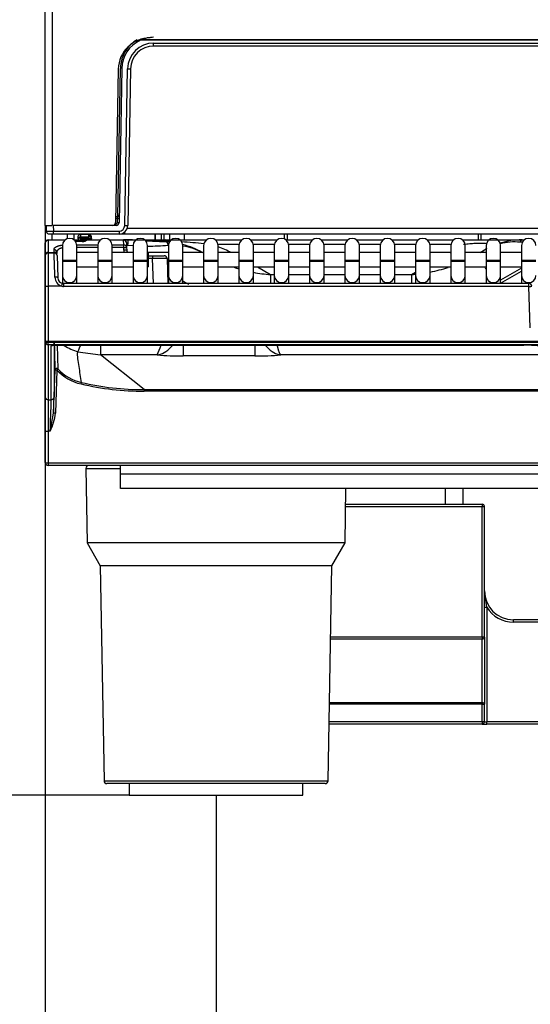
# Model space of a CAD drawing. Header units: millimetres. Extents: x -40 to 419, y 0 to 295.
# Tile 22 of 85: x 85.51 to 94.33, y 176.29 to 193.31. Entities that reach past the tile are written whole.
import ezdxf
from ezdxf.enums import TextEntityAlignment as Align

# ---------------------------------------------------------------- set-up
doc = ezdxf.new("R2010")
doc.units = ezdxf.units.MM
doc.layers.add('BW4C_TWINTOWER_H', color=7, linetype='Continuous')
doc.layers.add('Standard', color=7, linetype='Continuous')
doc.styles.add('SEACAD_Arial', font='arial.ttf')
doc.dimstyles.new('ISO_(mm)', dxfattribs={"dimtxt": 3, "dimasz": 3, "dimexe": 1.5, "dimexo": 0, "dimgap": 0.75, "dimtad": 1, "dimdec": 0, "dimlfac": 10, "dimtxsty": 'SEACAD_Arial', "dimblk1": '_SE_FILLED', "dimblk2": '_SE_FILLED', "dimsah": 1, "dimcen": 1.5, "dimadec": 0, "dimazin": 0, "dimtfac": 0.5, "dimtmove": 0, "dimatfit": 3, "dimfxl": 1, "dimarcsym": 0})

# ---------------------------------------------------------------- blocks, each defined once
blk = doc.blocks.new('SE1')
at = {"layer": 'BW4C_TWINTOWER_H', "color": 7, "linetype": 'Continuous'}
for p, q in [((85.95, 189.754), (85.95, 206.334)), ((86.07, 206.334), (86.07, 189.754)), ((107.149, 192.954), (87.592, 192.954)), ((107.137, 192.959), (87.603, 192.959)), ((87.821, 192.904), (106.919, 192.904)), ((87.821, 192.854), (87.821, 192.904)), ((106.919, 192.854), (87.821, 192.854)), ((87.348, 192.808), (87.348, 192.79)), ((87.211, 192.454), (87.164, 189.803)), ((87.205, 189.906), (87.248, 192.464)), ((87.271, 192.464), (87.224, 189.803)), ((87.324, 189.752), (87.371, 192.462)), ((87.421, 192.461), (87.374, 189.752)), ((87.16, 189.784), (87.174, 189.784)), ((87.166, 189.904), (87.197, 189.904)), ((87.196, 189.875), (87.166, 189.875)), ((87.174, 189.754), (87.174, 189.784)), ((87.194, 189.804), (87.196, 189.875)), ((85.95, 189.754), (85.95, 189.454)), ((85.95, 189.754), (86.065, 189.754)), ((85.969, 189.653), (85.968, 189.754)), ((86.089, 189.604), (86.019, 189.604)), ((86.07, 189.504), (86.07, 189.604)), ((87.174, 189.754), (86.088, 189.754)), ((86.088, 189.754), (86.089, 189.654)), ((86.089, 189.654), (87.224, 189.654)), ((86.089, 189.604), (86.089, 189.654)), ((87.224, 189.604), (86.089, 189.604)), ((86.33, 189.604), (86.33, 189.523)), ((86.45, 189.504), (86.45, 189.604)), ((87.224, 189.654), (87.224, 189.604)), ((87.321, 189.604), (87.248, 189.604)), ((87.321, 189.604), (87.321, 189.641)), ((107.419, 189.604), (87.321, 189.604)), ((87.363, 189.703), (107.377, 189.703)), ((87.842, 189.604), (87.842, 189.504)), ((87.85, 189.604), (87.85, 189.504)), ((87.958, 189.504), (87.958, 189.604)), ((88, 189.504), (88, 189.604)), ((88.1, 189.504), (88.1, 189.604)), ((88.35, 189.604), (88.35, 189.504)), ((90.075, 189.604), (90.075, 189.521)), ((90.125, 189.604), (90.125, 189.504)), ((93.425, 189.604), (93.425, 189.504)), ((93.475, 189.604), (93.475, 189.504)), ((85.95, 189.451), (85.95, 189.454)), ((85.95, 189.24), (85.95, 189.451)), ((86, 189.504), (86, 189.497)), ((86, 189.504), (86.294, 189.504)), ((86, 189.497), (86, 189.287)), ((86.286, 189.497), (86, 189.497)), ((86.445, 189.504), (86.586, 189.504)), ((86.585, 189.473), (86.475, 189.473)), ((86.702, 189.594), (86.553, 189.594)), ((86.557, 189.534), (86.557, 189.516)), ((86.557, 189.534), (86.699, 189.534)), ((86.699, 189.516), (86.557, 189.516)), ((86.558, 189.554), (86.7, 189.554)), ((86.586, 189.504), (86.586, 189.474)), ((86.586, 189.504), (86.666, 189.504)), ((86.637, 189.48), (86.638, 189.484)), ((86.666, 189.503), (86.664, 189.497)), ((86.896, 189.497), (86.664, 189.497)), ((86.666, 189.504), (86.666, 189.503)), ((86.666, 189.504), (86.905, 189.504)), ((86.699, 189.534), (86.717, 189.534)), ((86.699, 189.534), (86.699, 189.516)), ((86.699, 189.516), (86.756, 189.516)), ((87.055, 189.504), (87.302, 189.504)), ((87.302, 189.497), (87.064, 189.497)), ((87.302, 189.497), (87.302, 189.504)), ((87.305, 189.416), (87.302, 189.497)), ((87.303, 189.504), (87.515, 189.504)), ((87.352, 189.456), (87.352, 189.452)), ((87.352, 189.452), (87.355, 189.371)), ((87.377, 189.502), (87.505, 189.496)), ((87.665, 189.504), (88.033, 189.504)), ((87.685, 189.486), (88.038, 189.468)), ((88.033, 189.504), (88.739, 189.504)), ((88.885, 189.504), (89.345, 189.504)), ((89.495, 189.504), (89.955, 189.504)), ((90.105, 189.504), (90.565, 189.504)), ((90.715, 189.504), (91.175, 189.504)), ((91.935, 189.504), (92.395, 189.504)), ((92.545, 189.504), (93.005, 189.504)), ((93.155, 189.504), (93.174, 189.504)), ((93.174, 189.504), (94.198, 189.504)), ((94.186, 189.504), (94.225, 189.504)), ((86, 189.287), (86, 189.279)), ((86, 189.287), (86.101, 189.287)), ((86, 189.279), (86, 188.701)), ((86, 189.279), (86.102, 189.279)), ((86.101, 189.287), (86.1, 189.335)), ((86.15, 189.291), (86.151, 189.268)), ((86.245, 189.404), (86.245, 189.154)), ((86.495, 189.416), (86.856, 189.416)), ((86.495, 189.154), (86.495, 189.404)), ((86.855, 189.37), (86.495, 189.37)), ((86.855, 189.284), (86.495, 189.284)), ((86.855, 189.404), (86.855, 189.154)), ((87.105, 189.416), (87.305, 189.416)), ((87.105, 189.154), (87.105, 189.404)), ((87.305, 189.37), (87.105, 189.37)), ((87.465, 189.284), (87.105, 189.284)), ((87.305, 189.37), (87.305, 189.416)), ((87.305, 189.37), (87.355, 189.371)), ((87.306, 189.324), (87.305, 189.37)), ((87.356, 189.326), (87.306, 189.324)), ((87.355, 189.371), (87.356, 189.326)), ((87.465, 189.399), (87.372, 189.404)), ((87.465, 189.404), (87.465, 189.154)), ((87.715, 189.154), (87.715, 189.404)), ((87.725, 189.284), (87.715, 189.284)), ((87.725, 189.284), (87.725, 189.034)), ((88.075, 189.284), (87.725, 189.284)), ((88.075, 189.404), (88.075, 189.154)), ((88.325, 189.154), (88.325, 189.404)), ((88.685, 189.284), (88.325, 189.284)), ((88.685, 189.404), (88.685, 189.154)), ((89.296, 189.42), (88.934, 189.42)), ((88.935, 189.154), (88.935, 189.404)), ((89.295, 189.284), (88.935, 189.284)), ((89.295, 189.404), (89.295, 189.154)), ((89.906, 189.42), (89.544, 189.42)), ((89.545, 189.154), (89.545, 189.404)), ((89.905, 189.284), (89.545, 189.284)), ((89.905, 189.404), (89.905, 189.154)), ((90.516, 189.42), (90.154, 189.42)), ((90.155, 189.154), (90.155, 189.404)), ((90.515, 189.284), (90.155, 189.284)), ((90.515, 189.404), (90.515, 189.154)), ((91.126, 189.42), (90.764, 189.42)), ((90.765, 189.154), (90.765, 189.404)), ((91.125, 189.284), (90.765, 189.284)), ((91.125, 189.404), (91.125, 189.154)), ((91.736, 189.42), (91.374, 189.42)), ((91.375, 189.154), (91.375, 189.404)), ((91.735, 189.284), (91.375, 189.284)), ((91.735, 189.404), (91.735, 189.154)), ((92.346, 189.42), (91.984, 189.42)), ((91.985, 189.154), (91.985, 189.404)), ((92.345, 189.284), (91.985, 189.284)), ((92.345, 189.404), (92.345, 189.154)), ((92.956, 189.42), (92.594, 189.42)), ((92.595, 189.154), (92.595, 189.404)), ((92.955, 189.284), (92.595, 189.284)), ((92.938, 189.284), (92.955, 189.294)), ((92.955, 189.404), (92.955, 189.154)), ((93.205, 189.154), (93.205, 189.404)), ((93.565, 189.284), (93.205, 189.284)), ((93.459, 189.284), (93.565, 189.346)), ((93.565, 189.404), (93.565, 189.154)), ((93.815, 189.154), (93.815, 189.404)), ((93.85, 189.284), (93.815, 189.284)), ((94.175, 189.284), (93.85, 189.284)), ((94.175, 189.404), (94.175, 189.154)), ((85.95, 189.229), (85.95, 189.24)), ((85.95, 188.703), (85.95, 189.229)), ((86.152, 189.231), (86.165, 188.849)), ((86.245, 189.154), (86.495, 189.154)), ((86.245, 189.154), (86.245, 189.134)), ((86.245, 189.134), (86.495, 189.134)), ((86.245, 189.134), (86.245, 188.888)), ((86.495, 189.134), (86.495, 189.154)), ((86.495, 188.888), (86.495, 189.134)), ((86.855, 189.154), (87.105, 189.154)), ((86.855, 189.154), (86.855, 189.134)), ((86.855, 189.134), (87.105, 189.134)), ((86.855, 189.134), (86.855, 188.888)), ((87.105, 189.134), (87.105, 189.154)), ((87.105, 188.888), (87.105, 189.134)), ((87.465, 189.154), (87.715, 189.154)), ((87.465, 189.154), (87.465, 189.134)), ((87.465, 189.134), (87.715, 189.134)), ((87.465, 189.134), (87.465, 188.888)), ((87.715, 189.134), (87.715, 189.154)), ((87.715, 188.888), (87.715, 189.134)), ((87.725, 189.229), (87.802, 189.229)), ((87.802, 189.179), (87.725, 189.179)), ((87.802, 189.229), (87.802, 189.179)), ((87.802, 189.229), (88.002, 189.229)), ((87.817, 188.75), (87.802, 189.179)), ((88.052, 189.181), (88.067, 188.75)), ((88.075, 189.154), (88.325, 189.154)), ((88.075, 189.154), (88.075, 189.134)), ((88.075, 189.134), (88.325, 189.134)), ((88.075, 189.134), (88.075, 188.888)), ((88.325, 189.134), (88.325, 189.154)), ((88.325, 188.888), (88.325, 189.134)), ((88.685, 189.154), (88.935, 189.154)), ((88.685, 189.154), (88.685, 189.134)), ((88.685, 189.134), (88.935, 189.134)), ((88.685, 189.134), (88.685, 188.888)), ((88.935, 189.134), (88.935, 189.154)), ((88.935, 188.888), (88.935, 189.134)), ((89.295, 189.154), (89.545, 189.154)), ((89.295, 189.154), (89.295, 189.134)), ((89.295, 189.134), (89.545, 189.134)), ((89.295, 189.134), (89.295, 188.888)), ((89.545, 189.134), (89.545, 189.154)), ((89.545, 188.888), (89.545, 189.134)), ((89.905, 189.154), (90.155, 189.154)), ((89.905, 189.154), (89.905, 189.134)), ((89.905, 189.134), (90.155, 189.134)), ((89.905, 189.134), (89.905, 188.888)), ((90.155, 189.134), (90.155, 189.154)), ((90.155, 188.888), (90.155, 189.134)), ((90.515, 189.154), (90.765, 189.154)), ((90.515, 189.154), (90.515, 189.134)), ((90.515, 189.134), (90.765, 189.134)), ((90.515, 189.134), (90.515, 188.888)), ((90.765, 189.134), (90.765, 189.154)), ((90.765, 188.888), (90.765, 189.134)), ((91.125, 189.154), (91.375, 189.154)), ((91.125, 189.154), (91.125, 189.134)), ((91.125, 189.134), (91.375, 189.134)), ((91.125, 189.134), (91.125, 188.888)), ((91.375, 189.134), (91.375, 189.154)), ((91.375, 188.888), (91.375, 189.134)), ((91.735, 189.154), (91.985, 189.154)), ((91.735, 189.154), (91.735, 189.134)), ((91.735, 189.134), (91.985, 189.134)), ((91.735, 189.134), (91.735, 188.888)), ((91.985, 189.134), (91.985, 189.154)), ((91.985, 188.888), (91.985, 189.134)), ((92.345, 189.154), (92.595, 189.154)), ((92.345, 189.154), (92.345, 189.134)), ((92.345, 189.134), (92.595, 189.134)), ((92.345, 189.134), (92.345, 188.888)), ((92.595, 189.134), (92.595, 189.154)), ((92.595, 188.888), (92.595, 189.134)), ((92.955, 189.154), (93.205, 189.154)), ((92.955, 189.154), (92.955, 189.134)), ((92.955, 189.134), (93.205, 189.134)), ((92.955, 189.134), (92.955, 188.888)), ((93.205, 189.134), (93.205, 189.154)), ((93.205, 188.888), (93.205, 189.134)), ((93.565, 189.154), (93.815, 189.154)), ((93.565, 189.154), (93.565, 189.134)), ((93.565, 189.134), (93.815, 189.134)), ((93.565, 189.134), (93.565, 188.888)), ((93.815, 189.134), (93.815, 189.154)), ((93.815, 188.888), (93.815, 189.134)), ((94.175, 189.154), (94.425, 189.154)), ((94.175, 189.154), (94.175, 189.134)), ((94.175, 189.134), (94.425, 189.134)), ((94.175, 189.134), (94.175, 188.888)), ((86.495, 189.034), (86.855, 189.034)), ((87.105, 189.034), (87.465, 189.034)), ((87.715, 189.034), (87.725, 189.034)), ((88.057, 189.034), (88.075, 189.034)), ((88.325, 189.034), (88.685, 189.034)), ((88.935, 189.034), (89.295, 189.034)), ((89.545, 189.034), (89.905, 189.034)), ((89.615, 189.034), (89.842, 188.903)), ((90.155, 189.034), (90.515, 189.034)), ((90.765, 189.034), (91.125, 189.034)), ((91.375, 189.034), (91.735, 189.034)), ((91.985, 189.034), (92.345, 189.034)), ((92.278, 188.903), (92.345, 188.942)), ((92.595, 189.034), (92.955, 189.034)), ((93.205, 189.034), (93.565, 189.034)), ((93.815, 189.034), (93.85, 189.034)), ((94.175, 189.015), (93.815, 188.808)), ((93.815, 188.755), (94.175, 188.963)), ((93.85, 189.034), (94.175, 189.034)), ((86.245, 188.888), (86.245, 188.751)), ((86.495, 188.75), (86.495, 188.888)), ((86.855, 188.888), (86.855, 188.75)), ((87.105, 188.75), (87.105, 188.888)), ((87.465, 188.888), (87.465, 188.75)), ((87.715, 188.75), (87.715, 188.888)), ((88.062, 188.895), (88.075, 188.888)), ((88.075, 188.888), (88.075, 188.75)), ((88.325, 188.75), (88.325, 188.888)), ((88.685, 188.888), (88.685, 188.75)), ((88.935, 188.75), (88.935, 188.888)), ((89.295, 188.888), (89.295, 188.75)), ((89.545, 188.75), (89.545, 188.888)), ((89.842, 188.903), (89.905, 188.903)), ((89.842, 188.903), (89.842, 188.755)), ((89.905, 188.888), (89.905, 188.75)), ((90.155, 188.903), (90.515, 188.903)), ((90.155, 188.75), (90.155, 188.888)), ((90.515, 188.888), (90.515, 188.75)), ((90.765, 188.903), (91.125, 188.903)), ((90.765, 188.75), (90.765, 188.888)), ((91.125, 188.888), (91.125, 188.75)), ((91.375, 188.903), (91.735, 188.903)), ((91.375, 188.75), (91.375, 188.888)), ((91.735, 188.888), (91.735, 188.75)), ((91.985, 188.903), (92.278, 188.903)), ((91.985, 188.75), (91.985, 188.888)), ((92.278, 188.903), (92.278, 188.75)), ((92.345, 188.888), (92.345, 188.75)), ((92.595, 188.75), (92.595, 188.888)), ((92.955, 188.888), (92.955, 188.75)), ((93.205, 188.75), (93.205, 188.888)), ((93.565, 188.888), (93.565, 188.75)), ((93.815, 188.75), (93.815, 188.888)), ((94.175, 188.888), (94.175, 188.75)), ((85.95, 187.74), (85.95, 188.703)), ((86.237, 188.701), (86, 188.701)), ((86, 188.701), (86, 187.746)), ((86.246, 188.751), (86.265, 188.749)), ((86.265, 188.75), (86.265, 188.698)), ((94.302, 188.75), (86.265, 188.75)), ((94.302, 188.698), (86.265, 188.698)), ((94.302, 188.698), (94.302, 188.75)), ((94.327, 187.985), (94.302, 188.698)), ((85.95, 187.74), (85.95, 187.74)), ((85.95, 186.787), (85.95, 187.74)), ((86, 187.746), (86, 187.734)), ((108.7, 187.746), (86, 187.746)), ((86, 187.69), (86, 187.734)), ((86, 187.734), (108.7, 187.734)), ((108.7, 187.69), (86, 187.69)), ((86, 187.69), (86, 186.737)), ((86.052, 186.737), (86.052, 187.672)), ((86.102, 187.72), (86.102, 186.785)), ((86.153, 187.684), (94.215, 187.684)), ((86.172, 187.269), (86.162, 187.684)), ((86.514, 187.568), (86.903, 187.514)), ((86.903, 187.682), (86.903, 187.514)), ((88.332, 187.68), (88.332, 187.496)), ((89.568, 187.68), (89.568, 187.496)), ((87.882, 187.514), (86.903, 187.514)), ((87.655, 186.914), (86.903, 187.514)), ((89.568, 187.496), (88.332, 187.496)), ((104.682, 187.514), (90.019, 187.514)), ((86.094, 186.506), (86.12, 187.25)), ((86.15, 187.252), (86.124, 186.508)), ((87.655, 186.914), (107.045, 186.914)), ((87.655, 186.914), (87.655, 186.887)), ((107.045, 186.887), (87.655, 186.887)), ((85.95, 186.203), (85.95, 186.787)), ((86, 186.737), (86.052, 186.737)), ((86, 186.737), (86, 186.197)), ((86.034, 186.197), (86.094, 186.506)), ((85.95, 185.654), (85.95, 186.203)), ((86.034, 186.197), (86, 186.197)), ((86, 186.197), (86, 185.649)), ((85.95, 185.653), (85.95, 185.654)), ((85.95, 185.654), (85.95, 185.654)), ((86, 185.649), (86, 185.648)), ((86, 185.648), (108.7, 185.648)), ((86, 185.648), (86, 185.604)), ((108.7, 185.604), (86, 185.604)), ((86.651, 185.553), (87.25, 185.553)), ((86.651, 185.553), (86.674, 184.264)), ((87.25, 185.455), (87.25, 185.604)), ((87.25, 185.455), (87.25, 185.453)), ((107.45, 185.455), (87.25, 185.455)), ((87.25, 185.204), (87.25, 185.453)), ((107.45, 185.453), (87.25, 185.453)), ((107.45, 185.204), (87.25, 185.204)), ((91.127, 184.264), (91.143, 185.204)), ((92.865, 184.934), (92.865, 185.204)), ((93.165, 184.934), (93.165, 185.204)), ((91.138, 184.934), (93.495, 184.934)), ((91.138, 184.894), (93.495, 184.894)), ((93.495, 184.934), (93.495, 184.894)), ((93.495, 182.633), (93.495, 184.894)), ((93.495, 184.894), (93.535, 184.894)), ((93.535, 182.633), (93.535, 184.894)), ((91.127, 184.264), (86.674, 184.264)), ((86.674, 184.264), (86.9, 183.871)), ((90.9, 183.871), (91.127, 184.264)), ((90.9, 183.871), (86.9, 183.871)), ((86.9, 183.871), (86.965, 180.153)), ((90.835, 180.153), (90.9, 183.871)), ((93.575, 183.152), (93.535, 183.434)), ((93.535, 183.152), (93.575, 183.152)), ((93.575, 183.152), (93.575, 181.174)), ((95.695, 182.934), (94.035, 182.934)), ((94.035, 182.894), (94.035, 182.934)), ((95.695, 182.894), (94.035, 182.894)), ((93.495, 182.633), (90.879, 182.633)), ((93.495, 182.633), (93.495, 182.605)), ((93.535, 182.633), (93.495, 182.633)), ((93.535, 182.633), (93.535, 181.476)), ((90.878, 182.605), (93.495, 182.605)), ((93.495, 181.504), (93.495, 182.605)), ((93.495, 181.476), (90.858, 181.476)), ((90.859, 181.504), (93.495, 181.504)), ((93.495, 181.504), (93.495, 181.476)), ((93.495, 181.174), (93.495, 181.476)), ((93.495, 181.476), (93.535, 181.476)), ((93.535, 181.174), (93.535, 181.476)), ((93.495, 181.134), (90.852, 181.134)), ((93.495, 181.174), (90.853, 181.174)), ((93.495, 181.174), (93.495, 181.134)), ((93.535, 181.174), (93.495, 181.174)), ((93.495, 181.134), (93.575, 181.134)), ((93.535, 181.174), (93.575, 181.174)), ((95.695, 181.174), (93.575, 181.174)), ((93.575, 181.134), (93.575, 181.174)), ((95.695, 181.134), (93.575, 181.134)), ((86.965, 180.153), (90.835, 180.153)), ((90.785, 180.104), (87.015, 180.104)), ((87.4, 180.104), (87.4, 179.904)), ((90.4, 179.904), (90.4, 180.104)), ((87.4, 179.904), (90.4, 179.904))]:
    blk.add_line(p, q, dxfattribs=at)
for centre, radius, start, end in [((87.761, 192.444), 0.55, 90, 179), ((87.821, 192.454), 0.55, 114.6363, 179), ((87.823, 192.45), 0.584, 119.5689, 144.4399), ((87.821, 192.454), 0.45, 90, 179), ((87.821, 192.454), 0.4, 90, 179), ((87.821, 192.454), 0.55, 113.3466, 114.6363), ((87.821, 192.454), 0.55, 90, 113.3466), ((87.843, 192.46), 0.595, 146.3339, 179.6198), ((87.114, 189.804), 0.05, 270, 359), ((87.174, 189.804), 0.02, 270, 359), ((87.174, 189.804), 0.05, 270, 359), ((87.621, 189.875), 0.426, 175.997, 180.0043), ((87.197, 189.934), 0.03, 270, 359), ((86.026, 191.725), 2.073, 268.4455, 271.7628), ((86.019, 189.654), 0.05, 181, 211.0286), ((86.017, 189.65), 0.0453, 176.0136, 249.445), ((86.019, 189.654), 0.05, 248.2038, 270), ((87.223, 189.754), 0.1, 270.0586, 358.9414), ((87.224, 189.754), 0.15, 270, 359), ((86, 189.454), 0.05, 90, 180), ((86.37, 189.404), 0.125, 0, 180), ((86.294, 189.474), 0.03, 88.388, 90), ((86.294, 189.474), 0.0298, 82.5328, 90.3962), ((86.557, 189.484), 0.05, 90, 156.4218), ((86.602, 189.923), 0.449, 268.0045, 271.4874), ((86.666, 189.474), 0.03, 90, 137.5461), ((86.666, 189.476), 0.0283, 89.1171, 137.7453), ((87.019, 189.574), 0.32, 181.0112, 183.5904), ((86.779, 189.534), 0.0295, 181.9667, 187.2217), ((86.98, 189.404), 0.125, 0, 180), ((87.302, 189.454), 0.05, 2.0076, 90), ((87.303, 189.456), 0.0479, 41.4222, 90.7782), ((87.303, 188.104), 1.4, 87, 90), ((87.59, 189.404), 0.125, 0, 180), ((87.965, 188.07), 1.4, 84.7565, 87), ((87.435, 177.802), 11.7, 86.7222, 86.8767), ((88.2, 189.404), 0.125, 0, 180), ((87.435, 177.802), 11.7, 83.8358, 85.731), ((88.81, 189.404), 0.125, 0, 180), ((89.42, 189.404), 0.125, 0, 180), ((90.03, 189.404), 0.125, 0, 180), ((90.64, 189.404), 0.125, 0, 180), ((91.25, 189.404), 0.125, 0, 180), ((91.575, 232.824), 43.321, 269.6618, 270.2859), ((91.86, 189.404), 0.125, 0, 180), ((92.47, 189.404), 0.125, 0, 180), ((93.08, 189.404), 0.125, 0, 180), ((93.69, 189.404), 0.125, 0, 180), ((94.189, 188.198), 1.306, 90.13, 107.0673), ((94.059, 188.404), 1.063, 84.9816, 103.6612), ((80.038, 13.664), 176.365, 85.39788, 85.40987), ((94.3, 189.404), 0.125, 0, 180), ((86, 189.229), 0.05, 90, 180), ((86.102, 189.287), 0.0482, 4.2, 92.2812), ((86.103, 189.239), 0.0481, 4.1521, 92.3291), ((22.666, 187.055), 63.475, 1.6283, 2.00832), ((87.456, 189.329), 0.15, 182.0076, 197.4576), ((87.456, 189.329), 0.1, 182.0076, 206.7437), ((89.9, 191.347), 2.998, 223.0002, 223.7099), ((87.275, 202.677), 13.291, 271.8992, 273.4341), ((87.965, 188.07), 1.4, 60, 75.2081), ((88.148, 188.325), 1.087, 61.5194, 80.3479), ((87.965, 186.754), 2.8, 64.6567, 69.7293), ((93.85, 189.159), 0.125, 90, 106.2602), ((87.955, 185.218), 3.964, 88.5936, 92.209), ((88.002, 189.179), 0.05, 68.6941, 90), ((88.006, 189.187), 0.041, 351.158, 70.4297), ((88.002, 189.179), 0.05, 2.0076, 49.011), ((90.034, 191.511), 2.615, 251.6967, 253.5735), ((90.034, 191.511), 2.615, 259.1553, 265.7923), ((92.088, 191.507), 2.611, 281.2828, 288.305), ((93.85, 189.159), 0.125, 253.7398, 270), ((86.281, 188.86), 0.165, 180.5266, 254.5958), ((86.271, 188.853), 0.106, 182.6568, 256.5773), ((89.9, 191.347), 2.998, 238.1015, 240.578), ((92.088, 191.507), 2.611, 274.185, 275.6735), ((85.676, 188.836), 0.577, 346.4479, 351.6473), ((94.302, 188.7), 0.05, 2.0271, 90), ((26.534, 186.158), 59.596, 1.04997, 1.54079), ((86.052, 187.722), 0.0498, 269.7972, 357.7297), ((86.737, 188.342), 0.806, 235.305, 253.9097), ((87.059, 187.94), 0.926, 332.66, 343.8082), ((94.175, 184.614), 3.07, 84.3763, 89.2632), ((88.3, 192.257), 4.761, 264.9625, 270.3907), ((89.601, 192.257), 4.761, 269.6093, 275.0375), ((86.754, 187.819), 0.828, 223.1356, 256.9134), ((86.754, 187.815), 0.798, 223.1218, 256.897), ((86.875, 186.945), 0.316, 162.9218, 167.703), ((87.657, 191.712), 4.825, 256.939, 269.9732), ((87.656, 191.701), 4.787, 256.926, 269.9826), ((25.605, 188.497), 60.473, 357.82019, 358.33194), ((86.052, 186.787), 0.0498, 269.7945, 357.7325), ((68.419, 187.143), 17.686, 357.9337, 358.8386), ((85.212, 186.604), 0.917, 333.656, 353.9998), ((86, 185.654), 0.05, 182.0076, 270), ((86.701, 185.554), 0.05, 90, 181), ((93.495, 184.894), 0.04, 0, 90), ((94.035, 183.434), 0.5, 180, 270), ((94.035, 183.434), 0.54, 211.5863, 270), ((93.495, 181.174), 0.04, 270, 0), ((87.015, 180.154), 0.05, 181, 270), ((90.785, 180.154), 0.05, 270, 359)]:
    blk.add_arc(centre, radius, start, end, dxfattribs=at)
for centre, major_axis, ratio, start_param, end_param in [((87.348, 192.79), (-0.0245, 0.0174), 0.014231, 1.5809, 3.141593), ((87.371, 192.462), (0.05, -0.0009), 0.013088, 4.712617, 6.283185), ((87.194, 189.804), (0.03, -0.0005), 0.008725, 4.712541, 6.283185), ((87.196, 189.875), (0.03, -0.0005), 0.008725, 4.712541, 6.283185), ((87.324, 189.753), (0.05, -0.0009), 0.013088, 4.712617, 6.283185), ((86, 189.451), (-0.05, 0), 0.927184, 4.712389, 6.283185), ((86.558, 189.524), (-0.05, 0.0018), 0.599764, 4.73341, 6.283185), ((86.559, 189.541), (-0.05, 0.0018), 0.939625, 6.116405, 6.283185), ((86.664, 189.469), (0.026, -0.0149), 0.906527, 2.049955, 3.64176), ((86.666, 189.474), (-0.03, 0.0011), 0.989056, 4.747046, 6.037908), ((86.699, 189.532), (-0.05, -0.0018), 0.743743, 3.141593, 4.686323), ((86.7, 189.524), (-0.0496, -0.0063), 0.596975, 3.141593, 4.637318), ((86.699, 189.541), (-0.05, -0.0018), 0.939625, 3.141593, 3.213433), ((87.302, 189.451), (-0.05, -0.0018), 0.927104, 3.141593, 4.679901), ((87.372, 189.403), (-0.0052, -0.0999), 0.000914, 3.141593, 4.69496), ((88.033, 188.104), (0, 1.4), 0.17058, 6.117143, 6.283185), ((88.033, 189.368), (0.0052, 0.0999), 0.40029, 5.168425, 6.283185), ((94.186, 189.404), (0, 0.1), 0.416112, 0, 0.935927), ((86, 189.24), (-0.05, 0), 0.927184, 4.712389, 6.283185), ((87.305, 189.37), (-0.05, -0.0018), 0.927104, 3.141593, 4.679901), ((93.712, 188.738), (-0.3, 0.52), 0.008727, -1.042763, -0.968387), ((86.115, 188.847), (0.05, 0.0017), 0.234798, 0, 1.562597), ((86.37, 188.888), (0.125, 0), 0.984808, 3.141593, 6.283185), ((86.98, 188.888), (0.125, 0), 0.984808, 3.141593, 6.283185), ((87.59, 188.888), (0.125, 0), 0.984808, 3.141593, 6.283185), ((88.2, 188.888), (0.125, 0), 0.984808, 3.141593, 6.283185), ((88.81, 188.888), (0.125, 0), 0.984808, 3.141593, 6.283185), ((89.42, 188.888), (0.125, 0), 0.984808, 3.141593, 6.283185), ((90.03, 188.888), (0.125, 0), 0.984808, 3.141593, 6.283185), ((90.64, 188.888), (0.125, 0), 0.984808, 3.141593, 6.283185), ((91.25, 188.888), (0.125, 0), 0.984808, 3.141593, 6.283185), ((91.86, 188.888), (0.125, 0), 0.984808, 3.141593, 6.283185), ((92.47, 188.888), (0.125, 0), 0.984808, 3.141593, 6.283185), ((93.08, 188.888), (0.125, 0), 0.984808, 3.141593, 6.283185), ((93.69, 188.888), (0.125, 0), 0.984808, 3.141593, 6.283185), ((94.3, 188.888), (0.125, 0), 0.984808, 3.141593, 6.283185), ((86, 188.703), (-0.05, 0), 0.052336, 0, 1.570796), ((86.265, 188.855), (0.005, -0.157), 0.952321, 6.062478, 6.254557), ((94.302, 188.7), (-0.05, -0.0018), 0.052303, 1.568945, 3.151218), ((86, 187.74), (-0.05, 0), 0.1256, 4.712389, 6.283185), ((86, 187.74), (0.05, 0), 0.123749, 1.570796, 3.141593), ((86, 187.74), (-0.05, 0), 0.121869, 0, 1.570796), ((86, 187.74), (-0.05, 0), 0.992546, 0, 1.570796), ((86.665, 188.096), (-0.153, -0.528), 0.034069, 0.066542, 0.67234), ((86.15, 187.249), (-0.03, -0.0006), 0.996897, 3.882138, 6.227923), ((86.15, 187.249), (-0.03, 0.001), 0.121796, 4.71664, 6.278804), ((86, 186.787), (0.05, 0), 0.992546, 3.141593, 4.712389), ((86.124, 186.505), (-0.03, 0.001), 0.121796, 4.71664, 6.281422), ((86, 186.203), (0.05, 0), 0.121869, 3.141593, 4.712389), ((86, 185.655), (-0.05, -0.0009), 0.121832, 0.002136, 1.568662), ((86, 185.654), (0.05, 0.0018), 0.121796, 3.141593, 4.70812), ((93.495, 182.633), (-0.04, 0), 0.699843, 1.570796, 3.141593), ((93.495, 181.476), (0.04, 0), 0.699843, 0, 1.570796)]:
    blk.add_ellipse(centre, major_axis=major_axis, ratio=ratio, start_param=start_param, end_param=end_param, dxfattribs=at)
for points, degree, knots in [([(86.559, 189.594), (86.554, 189.594), (86.547, 189.593), (86.536, 189.589), (86.529, 189.585), (86.523, 189.58), (86.516, 189.57), (86.511, 189.556), (86.509, 189.539), (86.509, 189.531), (86.508, 189.526)], 3, [0, 0, 0, 0, 0.11761, 0.235354, 0.294275, 0.354616, 0.481288, 0.747204, 0.877186, 1, 1, 1, 1]), ([(86.559, 189.594), (86.559, 189.594), (86.559, 189.593), (86.558, 189.584), (86.558, 189.571), (86.558, 189.554)], 3, [0.2730369, 0.2730369, 0.2730369, 0.2730369, 0.5, 0.5, 1, 1, 1, 1]), ([(86.664, 189.497), (86.661, 189.492), (86.654, 189.487), (86.647, 189.483), (86.636, 189.479), (86.625, 189.476), (86.612, 189.474), (86.599, 189.473), (86.585, 189.473)], 2, [0, 0, 0, 0.25, 0.25, 0.5, 0.5, 0.75, 0.75, 1, 1, 1]), ([(86.699, 189.569), (86.699, 189.581), (86.699, 189.589), (86.699, 189.596), (86.699, 189.594), (86.699, 189.588)], 3, [0, 0, 0, 0, 0.5, 0.5, 1, 1, 1, 1]), ([(86.749, 189.533), (86.749, 189.54), (86.748, 189.553), (86.745, 189.566), (86.736, 189.578), (86.726, 189.587), (86.713, 189.593), (86.704, 189.594), (86.699, 189.594)], 3, [0, 0, 0, 0, 0.232377, 0.466909, 0.586249, 0.716969, 0.858385, 1, 1, 1, 1]), ([(86.716, 189.535), (86.724, 189.535), (86.735, 189.535), (86.747, 189.529), (86.75, 189.524), (86.752, 189.522)], 3, [0, 0, 0, 0, 0.428868, 0.696341, 1, 1, 1, 1]), ([(88.072, 189.485), (88.045, 189.486), (87.993, 189.487), (87.916, 189.489), (87.845, 189.491), (87.779, 189.493), (87.718, 189.494), (87.662, 189.496), (87.611, 189.497), (87.565, 189.498), (87.524, 189.499), (87.488, 189.5), (87.457, 189.501), (87.431, 189.501), (87.41, 189.502), (87.394, 189.502), (87.383, 189.502), (87.376, 189.503), (87.377, 189.502), (87.377, 189.502)], 3, [0, 0, 0, 0, 0.110462, 0.214106, 0.310946, 0.401001, 0.484293, 0.560851, 0.630711, 0.693921, 0.750547, 0.800681, 0.844453, 0.882064, 0.913826, 0.940265, 0.962288, 0.98144, 1, 1, 1, 1]), ([(93.573, 189.434), (93.57, 189.435), (93.561, 189.437), (93.543, 189.439), (93.517, 189.441), (93.487, 189.442), (93.453, 189.442), (93.415, 189.441), (93.374, 189.439), (93.329, 189.436), (93.28, 189.432), (93.227, 189.426), (93.192, 189.422), (93.174, 189.42)], 3, [0.6589178, 0.6589178, 0.6589178, 0.6589178, 0.6771905, 0.7091998, 0.7390942, 0.7676387, 0.7957091, 0.8242251, 0.8540649, 0.8859979, 0.9206542, 0.9585284, 1, 1, 1, 1]), ([(86.1, 189.335), (86.099, 189.351), (86.114, 189.366), (86.129, 189.381), (86.156, 189.392), (86.184, 189.404), (86.221, 189.41), (86.234, 189.412), (86.248, 189.413)], 2, [0, 0, 0, 0.25, 0.25, 0.5, 0.5, 0.75, 0.75, 0.8407592, 0.8407592, 0.8407592]), ([(86.152, 189.231), (86.151, 189.243), (86.146, 189.256), (86.127, 189.275), (86.114, 189.279), (86.102, 189.279)], 3, [0, 0, 0, 0, 0.496658, 0.496658, 1, 1, 1, 1]), ([(86.245, 189.365), (86.244, 189.365), (86.239, 189.364), (86.231, 189.362), (86.22, 189.359), (86.21, 189.355), (86.201, 189.352), (86.191, 189.347), (86.181, 189.341), (86.171, 189.334), (86.163, 189.325), (86.155, 189.315), (86.15, 189.303), (86.15, 189.295), (86.15, 189.291)], 3, [0.2137971, 0.2137971, 0.2137971, 0.2137971, 0.2295086, 0.2776245, 0.3266417, 0.376623, 0.4276276, 0.4797113, 0.5440816, 0.6172958, 0.6994417, 0.7905804, 0.8907558, 1, 1, 1, 1]), ([(93.515, 189.317), (93.521, 189.32), (93.533, 189.327), (93.548, 189.337), (93.562, 189.346), (93.571, 189.353), (93.576, 189.356), (93.576, 189.357)], 3, [0, 0, 0, 0, 0.0531432, 0.104274, 0.1534029, 0.2005418, 0.2081862, 0.2081862, 0.2081862, 0.2081862]), ([(86.052, 187.672), (86.052, 187.674), (86.06, 187.676), (86.067, 187.679), (86.081, 187.681), (86.096, 187.682), (86.114, 187.683), (86.133, 187.684), (86.153, 187.684)], 2, [0, 0, 0, 0.25, 0.25, 0.5, 0.5, 0.75, 0.75, 1, 1, 1]), ([(86.573, 187.038), (86.561, 187.132), (86.547, 187.225), (86.526, 187.361), (86.518, 187.406), (86.509, 187.491), (86.503, 187.532), (86.514, 187.568)], 3, [0, 0, 0, 0, 0.500955, 0.500955, 0.754439, 0.754439, 1, 1, 1, 1]), ([(87.882, 187.514), (87.961, 187.522), (88.047, 187.57), (88.13, 187.661), (88.138, 187.67), (88.147, 187.68)], 3, [0, 0, 0, 0, 0.5, 0.5, 0.5570378, 0.5570378, 0.5570378, 0.5570378]), ([(89.754, 187.68), (89.762, 187.67), (89.77, 187.661), (89.854, 187.57), (89.939, 187.522), (90.019, 187.514)], 3, [0.4429622, 0.4429622, 0.4429622, 0.4429622, 0.5, 0.5, 1, 1, 1, 1]), ([(89.953, 187.682), (89.954, 187.676), (89.955, 187.669), (89.958, 187.66), (89.959, 187.653), (89.961, 187.644), (89.964, 187.633), (89.968, 187.62), (89.972, 187.605), (89.977, 187.59), (89.982, 187.574), (89.988, 187.558), (89.995, 187.544), (90.002, 187.53), (90.01, 187.52), (90.016, 187.516), (90.019, 187.514)], 3, [0.4695009, 0.4695009, 0.4695009, 0.4695009, 0.5004292, 0.508974, 0.5225004, 0.5410082, 0.5644973, 0.5929675, 0.6264186, 0.66485, 0.7082614, 0.7566524, 0.8100223, 0.8683707, 0.9316968, 1, 1, 1, 1]), ([(86.15, 187.252), (86.151, 187.254), (86.154, 187.256), (86.158, 187.259), (86.161, 187.262), (86.164, 187.264), (86.166, 187.266), (86.168, 187.267), (86.17, 187.268), (86.171, 187.269), (86.171, 187.269), (86.172, 187.269), (86.172, 187.269)], 3, [0, 0, 0, 0, 0.130871, 0.254249, 0.369758, 0.477358, 0.577362, 0.670449, 0.757671, 0.840451, 0.920555, 1, 1, 1, 1])]:
    blk.add_open_spline(points, degree=degree, knots=knots, dxfattribs=at)
for points in [[(86.645, 189.495), (86.643, 189.494), (86.641, 189.491), (86.639, 189.486)], [(86.717, 189.534), (86.732, 189.534), (86.746, 189.527), (86.756, 189.516)], [(87.348, 189.474), (87.343, 189.483), (87.34, 189.487), (87.338, 189.488)]]:
    blk.add_open_spline(points, degree=3, dxfattribs=at)
blk = doc.blocks.new('DMBLK1')
at = {"layer": 'Standard', "linetype": 'Continuous'}
for points in [[(67.86, 241.558), (68.86, 241.558), (68.36, 244.558)], [(67.86, 182.904), (68.36, 179.904), (68.86, 182.904)]]:
    blk.add_hatch(color=7, dxfattribs=at).paths.add_polyline_path(points)
at = {"layer": 'Standard', "color": 7, "linetype": 'Continuous'}
for p, q in [((86.73, 244.558), (66.86, 244.558)), ((68.36, 179.904), (68.36, 244.558)), ((87.4, 179.904), (66.86, 179.904))]:
    blk.add_line(p, q, dxfattribs=at)
at = {"layer": 'Standard', "color": 7, "linetype": 'Continuous', "style": 'SEACAD_Arial'}
blk.add_text('647', height=3, rotation=90, dxfattribs=at).set_placement((64.61, 208.71), align=Align.TOP_LEFT)
blk = doc.blocks.new('_SE_FILLED')
at = {"color": 0}
blk.add_line((0, 0), (-1, 0), dxfattribs=at)
blk.add_solid([(0, 0), (-1, -0.1665), (-1, 0.1665), (0, 0)], dxfattribs=at)
blk = doc.blocks.new('DMBLK2')
at = {"layer": 'Standard', "linetype": 'Continuous'}
for points in [[(82.95, 163.663), (85.95, 164.163), (82.95, 164.663)], [(91.9, 163.663), (91.9, 164.663), (88.9, 164.163)]]:
    blk.add_hatch(color=7, dxfattribs=at).paths.add_polyline_path(points)
at = {"layer": 'Standard', "color": 7, "linetype": 'Continuous'}
for p, q in [((85.95, 189.754), (85.95, 162.663)), ((88.9, 179.904), (88.9, 162.663)), ((94.9, 164.163), (73.295, 164.163))]:
    blk.add_line(p, q, dxfattribs=at)
at = {"layer": 'Standard', "color": 7, "linetype": 'Continuous', "style": 'SEACAD_Arial'}
blk.add_text('29,5', height=3, dxfattribs=at).set_placement((74.345, 167.913), align=Align.TOP_LEFT)
blk = doc.blocks.new('DMBLK3')
at = {"layer": 'Standard', "linetype": 'Continuous'}
for points in [[(91.9, 163.663), (91.9, 164.663), (88.9, 164.163)], [(102.8, 163.663), (105.8, 164.163), (102.8, 164.663)]]:
    blk.add_hatch(color=7, dxfattribs=at).paths.add_polyline_path(points)
at = {"layer": 'Standard', "color": 7, "linetype": 'Continuous'}
for p, q in [((88.9, 179.904), (88.9, 162.663)), ((105.8, 179.904), (105.8, 162.663)), ((88.9, 164.163), (105.8, 164.163))]:
    blk.add_line(p, q, dxfattribs=at)
at = {"layer": 'Standard', "color": 7, "linetype": 'Continuous', "style": 'SEACAD_Arial'}
blk.add_text('169', height=3, dxfattribs=at).set_placement((93.828, 167.913), align=Align.TOP_LEFT)
blk = doc.blocks.new('DMBLK11')
at = {"layer": 'Standard', "linetype": 'Continuous'}
for points in [[(88.95, 154.663), (88.95, 155.663), (85.95, 155.163)], [(145.896, 154.663), (148.896, 155.163), (145.896, 155.663)]]:
    blk.add_hatch(color=7, dxfattribs=at).paths.add_polyline_path(points)
at = {"layer": 'Standard', "color": 7, "linetype": 'Continuous'}
for p, q in [((148.896, 189.854), (148.896, 153.663)), ((85.95, 189.754), (85.95, 153.663)), ((85.95, 155.163), (148.896, 155.163))]:
    blk.add_line(p, q, dxfattribs=at)
at = {"layer": 'Standard', "color": 7, "linetype": 'Continuous', "style": 'SEACAD_Arial'}
blk.add_text('629', height=3, dxfattribs=at).set_placement((113.901, 158.913), align=Align.TOP_LEFT)

msp = doc.modelspace()

# ---------------------------------------------------------------- block references
at = {"layer": 'Standard'}
msp.add_blockref('SE1', (0, 0), dxfattribs=at)

# ---------------------------------------------------------------- dimensions: what is measured, and where the dimension line sits
at = {"layer": 'Standard', "color": 7, "linetype": 'Continuous'}
dim = msp.add_linear_dim(base=(68.36, 244.5585), p1=(87.4001, 179.9044), p2=(86.7297, 244.5585), angle=90, text='\\A1;<>', dimstyle='ISO_(mm)', dxfattribs=at)
dim.commit()
dim.dimension.update_dxf_attribs({"geometry": 'DMBLK1', "text_midpoint": (68.36, 212.2314), "dimtype": 160})
dim = msp.add_linear_dim(base=(148.8961, 155.1633), p1=(85.9501, 189.7544), p2=(148.8961, 206.4344), text='\\A1;<>', dimstyle='ISO_(mm)', dxfattribs=at)
dim.commit()
dim.dimension.update_dxf_attribs({"geometry": 'DMBLK11', "text_midpoint": (117.4231, 155.1633), "dimtype": 160})
dim = msp.add_linear_dim(base=(85.9501, 164.1633), p1=(88.9001, 179.9044), p2=(85.9501, 189.7544), text='\\A1;<>', dimstyle='ISO_(mm)', override={"dimdec": 2}, dxfattribs=at)
dim.commit()
dim.dimension.update_dxf_attribs({"geometry": 'DMBLK2', "text_midpoint": (83.6129, 164.1633), "dimtype": 160})
dim = msp.add_linear_dim(base=(88.9001, 164.1633), p1=(88.9001, 179.9044), p2=(105.8001, 179.9044), angle=0, text='\\A1;<>', dimstyle='ISO_(mm)', override={"dimdec": 2}, dxfattribs=at)
dim.commit()
dim.dimension.update_dxf_attribs({"geometry": 'DMBLK3', "text_midpoint": (97.3501, 164.1633), "dimtype": 161})

doc.saveas('drawing.dxf')
